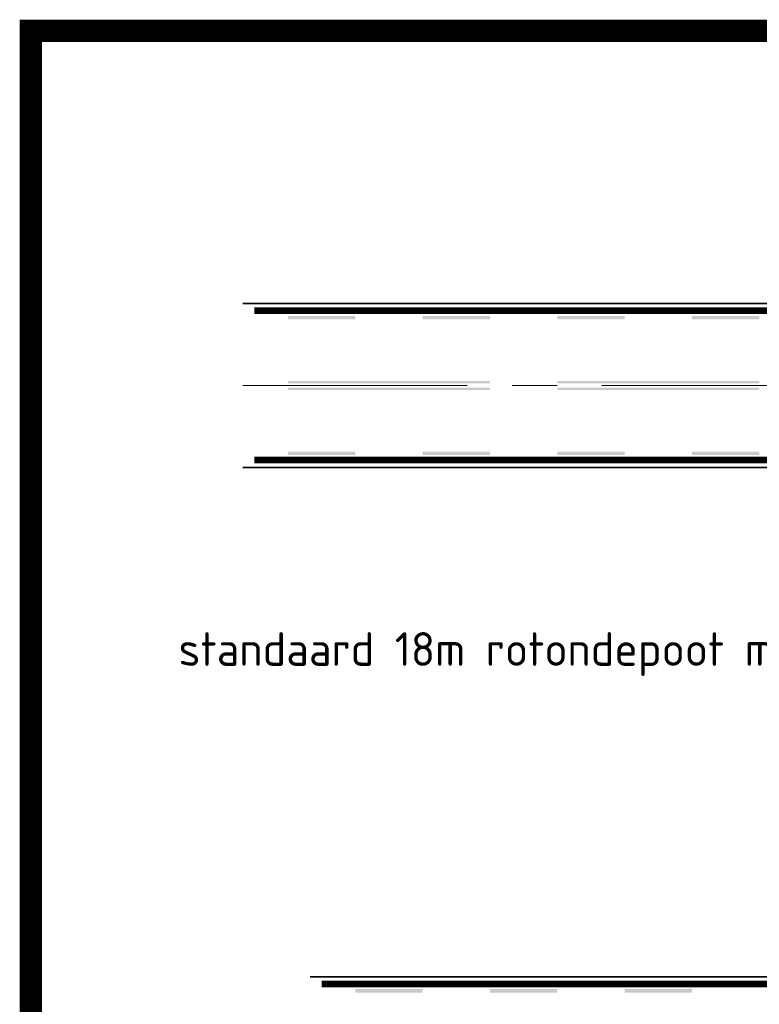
# Model space of a CAD drawing. Header units: metres. Extents: x -699 to 2316, y -1199 to 781.
# Tile 55 of 256: x 378 to 411, y -367 to -323. Entities that reach past the tile are written whole.
import ezdxf

# ---------------------------------------------------------------- set-up
doc = ezdxf.new("R2010")
doc.units = ezdxf.units.M
doc.linetypes.add('AM-AS', pattern=[16, 10, -2, 2, -2])
doc.linetypes.add('VW-1-1_STREEP', pattern=[2, 1, -1])
for name, color, linetype, lineweight in [('B-WE-AM-AS-G', 10, 'AM-AS', 18), ('N-WE-VH-KANTSTROOKVERRUWING-G', 251, 'VW-1-1_STREEP', 18), ('N-WE-VH-KANTVERHARDING-G', 210, 'Continuous', 35), ('N-WE-VW-MARKERING_LANGS_STREEP_DOORGETROKKEN_010-G', 7, 'Continuous', 13), ('N-WE-VW-MARKERING_LANGS_STREEP_DOORGETROKKEN_015-G', 7, 'Continuous', 13)]:
    doc.layers.add(name, color=color, linetype=linetype, lineweight=lineweight)
doc.layers.add('X-XX-AL-HULPLIJN-G', color=7, linetype='Continuous', lineweight=18, plot=False)
doc.styles.add('NLCS-ISO Standaard', font='NLCS-ISO.ttf')

# ---------------------------------------------------------------- blocks, each defined once
blk = doc.blocks.new('NLCS_Rotondepoot_7.3_R18_2fo')
at = {"layer": 'B-WE-AM-AS-G'}
blk.add_lwpolyline([(-97.77888202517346, 0), (0, 0)], dxfattribs=at)
at = {"layer": 'N-WE-VH-KANTSTROOKVERRUWING-G', "ltscale": 0.7, "const_width": 0.3}
for points in [[(-68.74738579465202, 3.325000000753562), (-97.26017866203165, 3.325000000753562)], [(-68.74738579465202, -3.325000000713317), (-97.26017866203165, -3.325000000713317)]]:
    blk.add_lwpolyline(points, dxfattribs=at)
at = {"layer": 'N-WE-VH-KANTVERHARDING-G'}
for points in [[(-12.72792206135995, 12.72792206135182, 0.02391034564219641), (-13.88500588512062, 11.45454545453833, -0.2238875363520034), (-25.45584412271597, 5.999999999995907), (-30.31320277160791, 5.999999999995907, 0.02492232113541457), (-35.28838872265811, 5.751859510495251), (-46.38136424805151, 4.642561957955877, -0.02492232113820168), (-66.28210805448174, 3.649999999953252), (-97.7788820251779, 3.65000000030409)], [(-12.72792206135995, -12.72792206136, -0.04066528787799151), (-14.62019151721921, -10.49999999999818, 0.2415313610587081), (-24.3669858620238, -5.500000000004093), (-30.2882649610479, -5.500000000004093, -0.02492232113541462), (-35.26345091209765, -5.25185951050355), (-41.35642643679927, -4.642561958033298, 0.02492232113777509), (-61.25717024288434, -3.650000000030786), (-97.7788820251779, -3.650000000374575)]]:
    blk.add_lwpolyline(points, format="xyb", dxfattribs=at)
at = {"layer": 'N-WE-VW-MARKERING_LANGS_STREEP_DOORGETROKKEN_010-G'}
for points in [[(-95.76340469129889, 0.1999999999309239), (-86.7634046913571, 0.1999999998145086), (-95.76340469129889, 0.09999999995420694), (-86.76340469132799, 0.09999999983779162)], [(-83.76340469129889, 0.1999999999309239), (-74.7634046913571, 0.1999999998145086), (-83.76340469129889, 0.09999999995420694), (-74.76340469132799, 0.09999999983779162)], [(-95.76340469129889, -0.2000000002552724), (-86.7634046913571, -0.2000000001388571), (-95.76340469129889, -0.1000000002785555), (-86.76340469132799, -0.1000000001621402)], [(-83.76340469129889, -0.2000000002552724), (-74.7634046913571, -0.2000000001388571), (-83.76340469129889, -0.1000000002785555), (-74.76340469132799, -0.1000000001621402)]]:
    blk.add_solid(points, dxfattribs=at)
at = {"layer": 'N-WE-VW-MARKERING_LANGS_STREEP_DOORGETROKKEN_015-G'}
for points in [[(-95.76340469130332, 3.100000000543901), (-92.76340469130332, 3.100000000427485), (-95.76340469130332, 2.950000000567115), (-92.76340469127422, 2.9500000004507)], [(-89.76340469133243, 3.100000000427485), (-86.76340469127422, 3.100000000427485), (-89.76340469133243, 2.9500000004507), (-86.76340469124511, 2.950000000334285)], [(-83.76340469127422, 3.10000000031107), (-80.76340469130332, 3.100000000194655), (-83.76340469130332, 2.950000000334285), (-80.76340469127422, 2.950000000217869)], [(-77.76340469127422, 3.100000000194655), (-74.76340469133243, 3.100000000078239), (-77.76340469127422, 2.950000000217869), (-74.76340469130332, 2.950000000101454)], [(-95.76340469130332, -3.100000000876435), (-92.76340469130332, -3.100000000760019), (-95.76340469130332, -2.950000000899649), (-92.76340469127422, -2.950000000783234)], [(-89.76340469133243, -3.100000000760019), (-86.76340469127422, -3.100000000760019), (-89.76340469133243, -2.950000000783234), (-86.76340469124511, -2.950000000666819)], [(-83.76340469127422, -3.100000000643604), (-80.76340469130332, -3.100000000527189), (-83.76340469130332, -2.950000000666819), (-80.76340469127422, -2.950000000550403)], [(-77.76340469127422, -3.100000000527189), (-74.76340469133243, -3.100000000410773), (-77.76340469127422, -2.950000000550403), (-74.76340469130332, -2.950000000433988)]]:
    blk.add_solid(points, dxfattribs=at)
blk = doc.blocks.new('NLCS_Rotondepoot_7.3_R18')
at = {"layer": 'N-WE-VH-KANTSTROOKVERRUWING-G', "ltscale": 0.7, "const_width": 0.3}
blk.add_lwpolyline([(-65.7473857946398, 3.325000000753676), (-94.26017866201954, 3.325000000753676)], dxfattribs=at)
at = {"layer": 'N-WE-VH-KANTVERHARDING-G'}
blk.add_lwpolyline([(-94.7788820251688, 3.650000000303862), (-63.28210805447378, 3.649999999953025, 0.02492232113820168), (-43.38136424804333, 4.642561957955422), (-32.28838872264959, 5.751859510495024, -0.02492232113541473), (-27.3132027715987, 5.99999999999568), (-25.45584412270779, 5.99999999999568, 0.2238874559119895), (-13.88500588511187, 11.45454545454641, -0.0239103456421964), (-12.72792206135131, 12.72792206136)], format="xyb", dxfattribs=at)
at = {"layer": 'N-WE-VW-MARKERING_LANGS_STREEP_DOORGETROKKEN_015-G'}
for points in [[(-92.76340469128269, 3.100000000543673), (-89.76340469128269, 3.100000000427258), (-92.76340469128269, 2.950000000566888), (-89.76340469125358, 2.950000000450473)], [(-86.76340469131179, 3.100000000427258), (-83.76340469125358, 3.100000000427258), (-86.76340469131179, 2.950000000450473), (-83.76340469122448, 2.950000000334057)], [(-80.76340469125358, 3.100000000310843), (-77.76340469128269, 3.100000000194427), (-80.76340469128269, 2.950000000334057), (-77.76340469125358, 2.950000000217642)]]:
    blk.add_solid(points, dxfattribs=at)

msp = doc.modelspace()

# ---------------------------------------------------------------- linework, layer by layer
at = {"const_width": 1}
for points in [[(378.982808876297, -323.3944099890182), (931.7474070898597, -323.3944099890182), (931.7474070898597, -711.1164010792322), (378.982808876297, -711.1164010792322)], [(378.982808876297, -323.3944099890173), (931.7474070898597, -323.3944099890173), (931.7474070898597, -711.1164010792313), (378.982808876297, -711.1164010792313)]]:
    msp.add_lwpolyline(points, close=True, dxfattribs=at)

# ---------------------------------------------------------------- block references
for name, p in [('NLCS_Rotondepoot_7.3_R18_2fo', (486.2070062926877, -339.1891546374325)), ('NLCS_Rotondepoot_7.3_R18', (486.2070062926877, -369.1891546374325))]:
    msp.add_blockref(name, p)

# ---------------------------------------------------------------- texts
at = {"layer": 'X-XX-AL-HULPLIJN-G', "style": 'NLCS-ISO Standaard'}
msp.add_text('standaard 18m rotondepoot met fietsoversteek en 3m breed middeneiland', height=1.5, dxfattribs=at).set_placement((385.5617473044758, -351.6848985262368))

doc.saveas('drawing.dxf')
